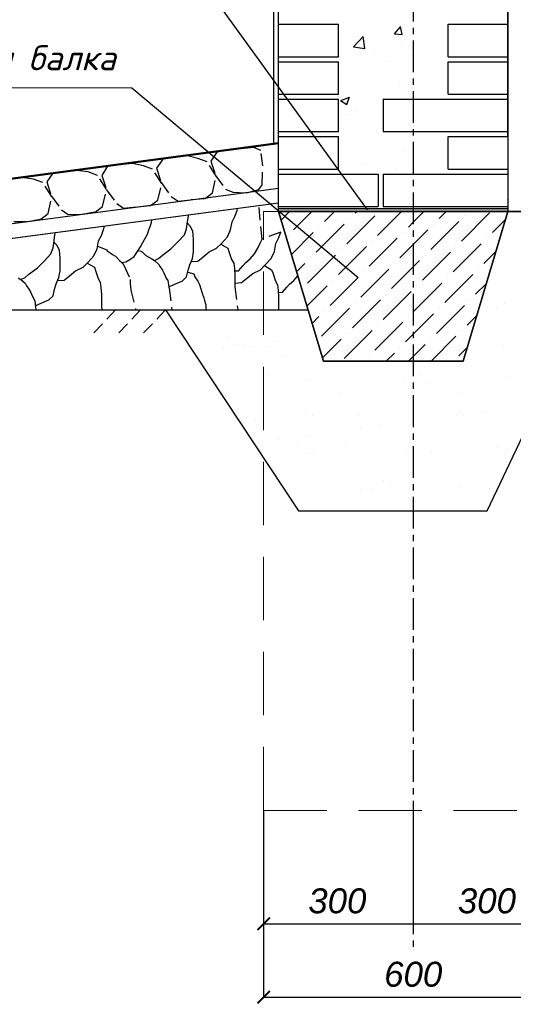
# Model space of a CAD drawing. Header units: millimetres. Extents: x 84778 to 227326, y -44398 to 146312.
# Tile 24 of 67: x 211122 to 216073, y -25759 to -15894. Entities that reach past the tile are written whole.
import ezdxf

# ---------------------------------------------------------------- set-up
doc = ezdxf.new("R2010")
doc.units = ezdxf.units.MM
doc.header["$LTSCALE"] = 10
for name, pattern in [('ACAD_ISO03W100', [30, 12, -18]), ('CENTER', [50.8, 31.75, -6.35, 6.35, -6.35]), ('DASHED', [19.05, 12.7, -6.35])]:
    doc.linetypes.add(name, pattern=pattern)
for name, color, linetype in [('Осевая', 7, 'CENTER'), ('Размерная', 7, 'Continuous'), ('Текст', 7, 'Continuous'), ('Штриховка', 7, 'DASHED')]:
    doc.layers.add(name, color=color, linetype=linetype)
for name, color, linetype, lineweight in [('Основная', 7, 'Continuous', 30), ('основной', 7, 'Continuous', 30), ('пунктирная', 7, 'ACAD_ISO03W100', 20), ('Тонкая', 7, 'Continuous', 25)]:
    doc.layers.add(name, color=color, linetype=linetype, lineweight=lineweight)
doc.styles.add('Isocpeur', font='isocpeui.ttf')
doc.styles.add('STIL 888', font='ARIALI.TTF')

# ---------------------------------------------------------------- blocks, each defined once
blk = doc.blocks.new('_ArchTick')
at = {"color": 0, "linetype": 'ByBlock', "const_width": 0.15}
blk.add_lwpolyline([(-0.5, -0.5), (0.5, 0.5)], dxfattribs=at)

msp = doc.modelspace()

# ---------------------------------------------------------------- hatches: boundary and pattern name
at = {"layer": 'Тонкая', "linetype": 'Continuous', "ltscale": 1000}
msp.add_hatch(color=256, dxfattribs=at).paths.add_polyline_path([(216018.9, -17785.4), (213718.9, -17785.4), (213718.9, -17815.4), (216018.9, -17815.4)])

# ---------------------------------------------------------------- linework, layer by layer
at = {"color": 0, "linetype": 'ByBlock', "const_width": 18.8}
msp.add_lwpolyline([(213631.4, -24888.6), (213506.4, -25013.6)], dxfattribs=at)
at = {"layer": 'Defpoints'}
msp.add_line((209224.2, -18802.1), (212584.4, -18802.1), dxfattribs=at)
for centre, radius, start, end in [((212750.6, -18368.3), 676.7, 82.03324, 82.34235), ((210868.6, -18109.3), 401.1, 29.28982, 29.41068)]:
    msp.add_arc(centre, radius, start, end, dxfattribs=at)
at = {"layer": 'Осевая'}
msp.add_line((215068.9, 12854.6), (215068.9, -25185.4), dxfattribs=at)
at = {"layer": 'Основная', "linetype": 'Continuous', "ltscale": 1000}
for p, q in [((216018.9, -15095.4), (216018.9, -17815.4)), ((213717, -17815.4), (214168.9, -19315.4)), ((213717, -17815.4), (214168.9, -19315.4)), ((216018.9, -17815.4), (213717, -17815.4)), ((215568.9, -19315.4), (216018.9, -17815.4)), ((214168.9, -19315.4), (215568.9, -19315.4))]:
    msp.add_line(p, q, dxfattribs=at)
at = {"layer": 'Основная', "ltscale": 50}
for p, q in [((213718.9, -15940.4), (214318.9, -15940.4)), ((215418.9, -15940.4), (216018.9, -15940.4)), ((213718.9, -16265.4), (214318.9, -16265.4)), ((215418.9, -16265.4), (216018.9, -16265.4)), ((213718.9, -16315.4), (214318.9, -16315.4)), ((215418.9, -16315.4), (216018.9, -16315.4)), ((213718.9, -16640.4), (214318.9, -16640.4)), ((215418.9, -16640.4), (216018.9, -16640.4)), ((213718.9, -16690.4), (214318.9, -16690.4)), ((214768.9, -16690.4), (216018.9, -16690.4)), ((213718.9, -17015.4), (214318.9, -17015.4)), ((213718.9, -17065.4), (214318.9, -17065.4)), ((214768.9, -17015.4), (216018.9, -17015.4)), ((215418.9, -17065.4), (216018.9, -17065.4)), ((213718.9, -17390.4), (214318.9, -17390.4)), ((213718.9, -17440.4), (214718.9, -17440.4)), ((214768.9, -17440.4), (216018.9, -17440.4)), ((215418.9, -17390.4), (216018.9, -17390.4)), ((213718.9, -17765.4), (214718.9, -17765.4)), ((214768.9, -17765.4), (216018.9, -17765.4))]:
    msp.add_line(p, q, dxfattribs=at)
at = {"layer": 'Основная', "lineweight": 50}
msp.add_line((208552.6, -17815.4), (213718.9, -17132.6), dxfattribs=at)
at = {"layer": 'Основная'}
for p, q in [((208841.5, -18227.2), (213568.9, -17602.4)), ((213568.9, -17752.4), (208933.3, -18365.1)), ((209224.2, -18802.1), (214014.2, -18802.1))]:
    msp.add_line(p, q, dxfattribs=at)
at = {"layer": 'основной'}
for p, q in [((213668.9, -9008.6), (213668.9, -17139.2)), ((208841.5, -18227.2), (213718.9, -17582.6)), ((213718.9, -17732.6), (208933.3, -18365.1))]:
    msp.add_line(p, q, dxfattribs=at)
at = {"layer": 'основной', "ltscale": 50}
for p, q in [((213718.9, -17815.4), (213718.9, -9140.4)), ((216018.9, -17065.4), (216018.9, -9190.4)), ((214318.9, -16265.4), (214318.9, -15940.4)), ((215418.9, -16265.4), (215418.9, -15940.4)), ((214318.9, -16640.4), (214318.9, -16315.4)), ((215418.9, -16640.4), (215418.9, -16315.4)), ((214318.9, -17015.4), (214318.9, -16690.4)), ((214318.9, -17390.4), (214318.9, -17065.4)), ((215418.9, -17390.4), (215418.9, -17065.4))]:
    msp.add_line(p, q, dxfattribs=at)
at = {"layer": 'основной', "linetype": 'Continuous', "ltscale": 1000}
for p, q in [((214768.9, -16690.4), (214768.9, -17015.4)), ((214718.9, -17440.4), (214718.9, -17765.6)), ((214768.9, -17440.4), (214768.9, -17765.4)), ((213718.9, -17815.4), (213717, -17815.4)), ((213717, -17815.4), (216568.9, -17815.4)), ((214168.9, -19315.4), (213718.9, -17815.4)), ((216018.9, -17815.4), (215568.9, -19315.4)), ((215811.2, -20815.4), (217231.8, -17815.4)), ((217231.8, -17815.4), (216018.9, -17815.4)), ((212584.3, -18801.9), (213918.9, -20815.4)), ((215568.9, -19315.4), (214168.9, -19315.4)), ((213918.9, -20815.4), (215811.2, -20815.4))]:
    msp.add_line(p, q, dxfattribs=at)
at = {"layer": 'пунктирная', "linetype": 'DASHED', "ltscale": 1000}
for p, q in [((212855.3, -17733.8), (212855.3, -17733.8)), ((213008, -17685.3), (213008, -17685.3)), ((213100.8, -17688.8), (213100.8, -17688.8)), ((213250.8, -17733.1), (213250.8, -17733.1)), ((213443.8, -17676.4), (213443.8, -17676.4)), ((213500.3, -17675.1), (213500.3, -17675.1)), ((213646.3, -17732.4), (213646.3, -17732.4)), ((211947.3, -17821.3), (211947.3, -17821.3)), ((212279.7, -17817.1), (212279.7, -17817.1)), ((212602.9, -17775.3), (212602.9, -17775.3)), ((212604.6, -17818.6), (212604.6, -17818.6)), ((212626.3, -17796.8), (212626.3, -17796.8)), ((212947.6, -17806.3), (212947.6, -17806.3)), ((213118.5, -17786.5), (213118.5, -17786.5)), ((213568.9, -17815.4), (213717, -17815.4)), ((211183.1, -17931.9), (211183.1, -17931.9)), ((211451.2, -17951.2), (211451.2, -17951.2)), ((211525, -17897), (211525, -17897)), ((211578.6, -17931.1), (211578.6, -17931.1)), ((211712.9, -17882.4), (211712.9, -17882.4)), ((211783.6, -17946.9), (211783.6, -17946.9)), ((211920.5, -17896.3), (211920.5, -17896.3)), ((211974.1, -17930.4), (211974.1, -17930.4)), ((212221.1, -17886.8), (212221.1, -17886.8)), ((212244.5, -17908.2), (212244.5, -17908.2)), ((212316, -17895.6), (212316, -17895.6)), ((211331.1, -17993.9), (211331.1, -17993.9))]:
    msp.add_line(p, q, dxfattribs=at)
at = {"layer": 'пунктирная', "linetype": 'DASHED', "ltscale": 5}
for q in [(213568.9, -17815.4), (216568.9, -23815.4)]:
    msp.add_line((213568.9, -23815.4), q, dxfattribs=at)
at = {"layer": 'Текст', "lineweight": 20}
msp.add_line((212246.7, -16575.8), (208803.9, -16575.8), dxfattribs=at)
at = {"layer": 'Тонкая', "linetype": 'Continuous', "ltscale": 1000}
for p, q in [((212246.7, -14539.2), (214607, -17798.3)), ((212246.7, -16575.8), (214515.3, -18476.1)), ((216028.8, -17696.2), (216028.8, -17696.2)), ((213718.9, -17815.4), (213718.9, -17785.4)), ((213718.9, -17785.4), (216018.9, -17785.4)), ((216018.9, -17815.4), (213718.9, -17815.4)), ((216018.9, -17785.4), (216018.9, -17815.4)), ((213568.9, -23816), (213568.9, -25686.6)), ((213568.9, -25686.6), (216568.9, -25686.6))]:
    msp.add_line(p, q, dxfattribs=at)
at = {"layer": 'Тонкая', "linetype": 'DASHED', "ltscale": 1000}
for p, q in [((212855.3, -17733.8), (212855.3, -17733.8)), ((213008, -17685.3), (213008, -17685.3)), ((213100.8, -17688.8), (213100.8, -17688.8)), ((213250.8, -17733.1), (213250.8, -17733.1)), ((213443.8, -17676.4), (213443.8, -17676.4)), ((213500.3, -17675.1), (213500.3, -17675.1)), ((213646.3, -17732.4), (213646.3, -17732.4)), ((211947.3, -17821.3), (211947.3, -17821.3)), ((212279.7, -17817.1), (212279.7, -17817.1)), ((212602.9, -17775.3), (212602.9, -17775.3)), ((212604.6, -17818.6), (212604.6, -17818.6)), ((212626.3, -17796.8), (212626.3, -17796.8)), ((212947.6, -17806.3), (212947.6, -17806.3)), ((213118.5, -17786.5), (213118.5, -17786.5)), ((211183.1, -17931.9), (211183.1, -17931.9)), ((211451.2, -17951.2), (211451.2, -17951.2)), ((211525, -17897), (211525, -17897)), ((211578.6, -17931.1), (211578.6, -17931.1)), ((211712.9, -17882.4), (211712.9, -17882.4)), ((211783.6, -17946.9), (211783.6, -17946.9)), ((211920.5, -17896.3), (211920.5, -17896.3)), ((211974.1, -17930.4), (211974.1, -17930.4)), ((212221.1, -17886.8), (212221.1, -17886.8)), ((212244.5, -17908.2), (212244.5, -17908.2)), ((212316, -17895.6), (212316, -17895.6)), ((211331.1, -17993.9), (211331.1, -17993.9))]:
    msp.add_line(p, q, dxfattribs=at)
at = {"layer": 'Тонкая', "ltscale": 50}
for p, q in [((213568.9, -23814.8), (213568.9, -24952)), ((215068.9, -23815.4), (215068.9, -24952.3)), ((213568.9, -24951.1), (215068.9, -24951.1)), ((215068.9, -24951.1), (216568.9, -24951.1))]:
    msp.add_line(p, q, dxfattribs=at)
at = {"layer": 'Штриховка', "linetype": 'Continuous', "ltscale": 1000}
for p, q in [((214370.3, -15922.1), (214370.3, -15922.1)), ((214882.3, -16034.4), (214943.5, -15961.4)), ((214956.7, -16044), (214942, -15964.4)), ((214469.4, -16164.6), (214568.3, -16061.6)), ((214582.4, -16182.2), (214568.4, -16061.6)), ((214881, -16034.3), (214956.9, -16041)), ((214469.6, -16165.6), (214582.5, -16183.1)), ((214951.2, -16129.4), (214951.2, -16129.4)), ((214676.2, -16195), (214676.2, -16195)), ((215050.1, -16177.8), (215050.1, -16177.8)), ((214835.1, -16317.8), (214835.1, -16317.8)), ((214354.1, -16381.2), (214354.1, -16381.2)), ((214935.8, -16552.2), (214935.8, -16552.2)), ((214341.5, -16702.7), (214430.5, -16668.6)), ((214404.1, -16745), (214429.9, -16668.2)), ((214341, -16702.6), (214404.1, -16745.2)), ((214428.9, -16844), (214428.9, -16844)), ((214501, -16818.7), (214501, -16818.7)), ((214696.7, -17014.6), (214696.7, -17014.6)), ((214969, -17214), (214969, -17214)), ((214561.4, -17341.6), (214561.4, -17341.6)), ((214904.9, -17397.8), (214904.9, -17397.8)), ((213742.9, -17901.5), (213829, -17815.4)), ((213869.8, -17999), (214053.5, -17815.4)), ((214178.5, -17914.8), (214278, -17815.4)), ((214487.2, -17830.7), (214502.5, -17815.4)), ((214711.7, -18055.2), (214951.5, -17815.4)), ((215068.9, -17922.5), (215176, -17815.4)), ((215329.1, -17886.8), (215400.5, -17815.4)), ((215553.6, -18111.3), (215834.3, -17830.7)), ((214094.3, -18223.5), (214375, -17942.9)), ((214403, -18139.3), (214683.7, -17858.7)), ((214431.1, -17886.8), (214431.1, -17886.8)), ((215020.4, -17971), (215068.9, -17922.5)), ((215244.9, -18195.5), (215525.6, -17914.8)), ((215273, -17942.9), (215273, -17942.9)), ((215581.7, -17858.7), (215581.7, -17858.7)), ((215862.3, -18027.1), (215995.2, -17894.2)), ((213574.6, -18029.4), (213574.6, -18029.4)), ((213846.8, -18246.5), (214066.3, -18027.1)), ((214122.4, -17971), (214122.4, -17971)), ((214964.3, -18027.1), (214964.3, -18027.1)), ((215068.9, -18147), (215216.9, -17999)), ((213644.8, -18093.8), (213644.8, -18093.8)), ((213813.7, -18055.2), (213813.7, -18055.2)), ((214627.5, -18363.9), (214908.2, -18083.2)), ((214655.6, -18111.3), (214655.6, -18111.3)), ((214936.2, -18279.7), (215068.9, -18147)), ((215469.4, -18420), (215750.1, -18139.3)), ((215806.2, -18083.2), (215806.2, -18083.2)), ((214318.8, -18448), (214599.5, -18167.4)), ((214346.9, -18195.5), (214346.9, -18195.5)), ((215160.7, -18504.2), (215441.4, -18223.5)), ((215497.5, -18167.4), (215497.5, -18167.4)), ((215778.1, -18335.8), (215899, -18214.9)), ((213898.8, -18419), (213982.1, -18335.8)), ((214010.1, -18532.2), (214290.8, -18251.6)), ((214038.2, -18279.7), (214038.2, -18279.7)), ((214880.1, -18335.8), (214880.1, -18335.8)), ((215068.9, -18371.5), (215132.7, -18307.7)), ((215188.8, -18251.6), (215188.8, -18251.6)), ((214543.3, -18672.6), (214824, -18391.9)), ((214571.4, -18420), (214571.4, -18420)), ((214852, -18588.4), (215068.9, -18371.5)), ((215722, -18391.9), (215722, -18391.9)), ((214234.6, -18756.7), (214515.3, -18476.1)), ((214262.7, -18504.2), (214262.7, -18504.2)), ((215076.5, -18812.9), (215357.2, -18532.2)), ((215385.2, -18728.7), (215665.9, -18448)), ((215413.3, -18476.1), (215413.3, -18476.1)), ((215693.9, -18644.5), (215802.8, -18535.6)), ((213954, -18588.4), (213954, -18588.4)), ((214002.8, -18764.1), (214206.6, -18560.3)), ((214767.8, -18897.1), (215048.5, -18616.4)), ((215104.6, -18560.3), (215104.6, -18560.3)), ((214459.2, -18981.2), (214739.8, -18700.6)), ((214487.2, -18728.7), (214487.2, -18728.7)), ((214795.9, -18644.5), (214795.9, -18644.5)), ((215637.8, -18700.6), (215637.8, -18700.6)), ((215980.6, -18740), (215980.6, -18740)), ((213976.9, -18772.4), (213976.9, -18772.4)), ((214150.5, -19065.4), (214431.1, -18784.8)), ((214178.5, -18812.9), (214178.5, -18812.9)), ((215068.9, -19045), (215273, -18840.9)), ((215301.1, -19037.4), (215581.7, -18756.7)), ((215329.1, -18784.8), (215329.1, -18784.8)), ((215902.5, -18778.7), (215902.5, -18778.7)), ((214054.8, -18936.6), (214122.4, -18869)), ((214683.7, -19205.8), (214964.3, -18925.1)), ((215020.4, -18869), (215020.4, -18869)), ((215609.7, -18953.2), (215706.6, -18856.3)), ((215726.9, -18845.5), (215726.9, -18845.5)), ((214375, -19289.9), (214655.6, -19009.3)), ((214403, -19037.4), (214403, -19037.4)), ((214711.7, -18953.2), (214711.7, -18953.2)), ((215553.6, -19009.3), (215553.6, -19009.3)), ((213210.2, -19079.4), (213210.2, -19079.4)), ((213675.7, -19115.5), (213675.7, -19115.5)), ((214158.7, -19281.7), (214346.9, -19093.5)), ((214992.4, -19121.6), (215068.9, -19045)), ((215244.9, -19093.5), (215244.9, -19093.5)), ((215247.5, -19315.4), (215497.5, -19065.4)), ((213167.7, -19182.4), (213167.7, -19182.4)), ((213280.4, -19143.7), (213280.4, -19143.7)), ((213366, -19156.3), (213366, -19156.3)), ((213463.1, -19166.7), (213463.1, -19166.7)), ((213600.4, -19165.5), (213600.4, -19165.5)), ((214798.5, -19315.4), (214880.1, -19233.8)), ((214936.2, -19177.7), (214936.2, -19177.7)), ((215068.9, -19269.5), (215188.8, -19149.6)), ((215525.6, -19261.9), (215610.4, -19177.1)), ((215973.4, -19161.2), (215973.4, -19161.2)), ((213761, -19267.9), (213761, -19267.9)), ((214627.5, -19261.9), (214627.5, -19261.9)), ((215023, -19315.4), (215068.9, -19269.5)), ((213611.9, -19447.5), (213611.9, -19447.5)), ((214000.9, -19506.5), (214000.9, -19506.5)), ((214975.6, -19511.2), (214975.6, -19511.2)), ((215136.4, -19460.6), (215136.4, -19460.6)), ((215206.6, -19524.9), (215206.6, -19524.9)), ((216004.6, -19474.1), (216004.6, -19474.1)), ((213153, -19638.5), (213153, -19638.5)), ((214339.4, -19636.3), (214339.4, -19636.3)), ((215525.9, -19634.2), (215525.9, -19634.2)), ((213991.1, -19795), (213991.1, -19795)), ((215768.4, -19826.5), (215768.4, -19826.5)), ((213487.1, -19900.8), (213487.1, -19900.8)), ((214061.3, -19859.3), (214061.3, -19859.3)), ((214516.1, -19863.7), (214516.1, -19863.7)), ((215052.6, -19920.7), (215052.6, -19920.7)), ((215513.4, -19851), (215513.4, -19851)), ((215538.1, -19828.7), (215538.1, -19828.7)), ((215570.1, -19852.6), (215570.1, -19852.6)), ((214544.5, -19987.6), (214544.5, -19987.6)), ((214742.8, -19961.5), (214742.8, -19961.5)), ((213519, -20122.6), (213519, -20122.6)), ((213717.3, -20096.5), (213717.3, -20096.5)), ((213908.1, -20119.6), (213908.1, -20119.6)), ((214027, -20055.7), (214027, -20055.7)), ((215094.6, -20117.4), (215094.6, -20117.4)), ((214068.7, -20221.9), (214068.7, -20221.9)), ((214392.8, -20163), (214392.8, -20163)), ((215255.2, -20219.8), (215255.2, -20219.8)), ((215917.3, -20176.1), (215917.3, -20176.1)), ((216028.6, -20208.2), (216028.6, -20208.2)), ((214024.9, -20240.6), (214024.9, -20240.6)), ((214999.6, -20245.3), (214999.6, -20245.3)), ((215987.6, -20240.5), (215987.6, -20240.5)), ((214772, -20510.5), (214772, -20510.5)), ((214540.1, -20597.8), (214540.1, -20597.8)), ((214647.1, -20590.4), (214647.1, -20590.4)), ((214842.2, -20574.9), (214842.2, -20574.9)), ((215537.4, -20585.1), (215537.4, -20585.1)), ((215833.6, -20588.3), (215833.6, -20588.3))]:
    msp.add_line(p, q, dxfattribs=at)
at = {"layer": 'Штриховка'}
for p, q in [((212804.9, -17257.3), (212561.8, -17288.5)), ((212909.3, -17284.3), (212804.9, -17257.3)), ((213099, -17219.7), (213038.5, -17311)), ((213344.2, -17188.6), (213099, -17219.7)), ((213470.9, -17174), (213344.2, -17188.6)), ((213542.1, -17204.5), (213470.9, -17174)), ((213559.7, -17359.8), (213542.1, -17204.5)), ((212004, -17360.4), (211947.2, -17455.2)), ((212253.5, -17333.9), (212004, -17360.4)), ((212362.2, -17356.6), (212253.5, -17333.9)), ((212455.7, -17391.5), (212362.2, -17356.6)), ((212561.8, -17288.5), (212494.3, -17382.9)), ((213002.8, -17319.1), (212909.3, -17284.3)), ((213093.7, -17462.1), (213002.8, -17319.1)), ((213038.5, -17311), (213084.7, -17454)), ((213552.7, -17546.9), (213559.7, -17359.8)), ((211453.3, -17430.4), (211393.6, -17517.4)), ((211691.8, -17403.4), (211453.3, -17430.4)), ((211808.6, -17418.7), (211691.8, -17403.4)), ((211902.1, -17453.6), (211808.6, -17418.7)), ((211992.9, -17596.6), (211902.1, -17453.6)), ((211947.2, -17455.2), (211993.5, -17598.2)), ((212546.5, -17534.4), (212455.7, -17391.5)), ((212494.3, -17382.9), (212540.6, -17525.9)), ((213084.7, -17454), (213186.1, -17592.6)), ((211144.7, -17475.7), (210906.1, -17502.4)), ((211261.5, -17491.1), (211144.7, -17475.7)), ((211355, -17525.9), (211261.5, -17491.1)), ((211445.8, -17668.9), (211355, -17525.9)), ((211393.6, -17517.4), (211439.9, -17660.4)), ((212507.3, -17702.3), (212546.5, -17534.4)), ((212540.6, -17525.9), (212642, -17664.5)), ((213054.4, -17630), (213093.7, -17462.1)), ((213520.9, -17596.3), (213552.7, -17546.9)), ((211953.7, -17764.5), (211992.9, -17596.6)), ((211993.5, -17598.2), (212094.8, -17736.8)), ((212982.3, -17684.1), (213054.4, -17630)), ((213186.1, -17592.6), (213259.3, -17621)), ((213259.3, -17621), (213400.7, -17628.1)), ((213400.7, -17628.1), (213520.9, -17596.3)), ((211406.6, -17836.8), (211445.8, -17668.9)), ((211439.9, -17660.4), (211541.3, -17799)), ((212094.8, -17736.8), (212163.1, -17783.1)), ((212435.1, -17756.4), (212507.3, -17702.3)), ((212642, -17664.5), (212710.3, -17710.7)), ((212710.3, -17710.7), (212849.7, -17696.7)), ((212849.7, -17696.7), (212982.3, -17684.1)), ((211334.4, -17890.9), (211406.6, -17836.8)), ((211541.3, -17799), (211609.6, -17845.2)), ((211609.6, -17845.2), (211749.9, -17842.8)), ((211749.9, -17842.8), (211881.6, -17818.5)), ((211881.6, -17818.5), (211953.7, -17764.5)), ((212163.1, -17783.1), (212306.2, -17768.6)), ((212306.2, -17768.6), (212435.1, -17756.4)), ((212811.8, -17882.4), (212816.2, -17851.9)), ((213280.3, -17866.3), (213301.8, -17807.1)), ((213301.8, -17807.1), (213307.6, -17786.9)), ((213553.1, -18091.7), (213521.6, -17758.6)), ((211062.4, -17917.5), (211202.8, -17915.1)), ((211202.8, -17915.1), (211334.4, -17890.9)), ((212429.2, -17966.9), (212443.9, -17925.5)), ((212443.9, -17925.5), (212448.5, -17900.5)), ((212795.6, -17990.1), (212806.4, -17920.1)), ((212833.3, -17963.2), (212804.2, -17934.1)), ((212806.4, -17920.1), (212811.8, -17882.4)), ((213237.2, -18000.8), (213253.3, -17920.1)), ((213253.3, -17920.1), (213280.3, -17866.3)), ((211472.5, -18072.5), (211477.9, -18034.8)), ((211477.9, -18034.8), (211477.9, -18028.7)), ((211941, -18056.3), (211962.5, -17997.1)), ((211962.5, -17997.1), (211972.2, -17963.4)), ((212358.2, -18126.5), (212402.5, -18043.7)), ((212402.5, -18043.7), (212417.3, -17999.4)), ((212417.3, -17999.4), (212429.2, -17966.9)), ((212709.5, -18119.2), (212774.1, -18049.3)), ((212774.1, -18049.3), (212795.6, -17990.1)), ((212860.2, -18011.6), (212833.3, -17963.2)), ((212865.6, -18092.3), (212860.2, -18011.6)), ((213204.9, -18070.8), (213237.2, -18000.8)), ((213740.6, -18022.6), (213553.1, -18091.7)), ((213719, -18081.8), (213740.6, -18022.6)), ((211456.3, -18180.1), (211467.1, -18110.1)), ((211494, -18153.2), (211465, -18124.1)), ((211467.1, -18110.1), (211472.5, -18072.5)), ((211897.9, -18190.8), (211914.1, -18110.1)), ((211914.1, -18110.1), (211941, -18056.3)), ((212334.5, -18170.8), (212358.2, -18126.5)), ((212639.5, -18189.2), (212709.5, -18119.2)), ((212865.6, -18140.7), (212865.6, -18092.3)), ((212865.6, -18221.4), (212865.6, -18140.7)), ((213097.2, -18183.8), (213145.6, -18135.3)), ((213138.3, -18142.7), (213210.3, -18183.8)), ((213145.6, -18135.3), (213204.9, -18070.8)), ((213509.3, -18184.6), (213533.9, -18132.7)), ((213533.9, -18132.7), (213553.1, -18091.7)), ((213676, -18216.3), (213692.1, -18135.6)), ((213692.1, -18135.6), (213719, -18081.8)), ((211370.2, -18309.2), (211434.8, -18239.3)), ((211434.8, -18239.3), (211456.3, -18180.1)), ((211521, -18201.6), (211494, -18153.2)), ((211526.4, -18282.3), (211521, -18201.6)), ((211865.6, -18260.8), (211897.9, -18190.8)), ((211903.6, -18162.5), (211994.4, -18200.4)), ((211994.4, -18200.4), (212000.3, -18209.2)), ((212000.3, -18209.2), (212059.5, -18250.6)), ((212269.5, -18265.4), (212302, -18215.1)), ((212302, -18215.1), (212334.5, -18170.8)), ((212310.9, -18206.3), (212340.4, -18212.2)), ((212340.4, -18212.2), (212349.3, -18218.1)), ((212349.3, -18218.1), (212387.8, -18256.5)), ((212553.3, -18253.7), (212639.5, -18189.2)), ((212854.9, -18286), (212865.6, -18221.4)), ((212941, -18286), (213021.8, -18221.4)), ((213021.8, -18221.4), (213097.2, -18183.8)), ((213210.3, -18183.8), (213221, -18216.1)), ((213221, -18216.1), (213248, -18296.8)), ((213432.8, -18291.1), (213476.5, -18239.2)), ((213476.5, -18239.2), (213509.3, -18184.6)), ((213643.6, -18286.2), (213676, -18216.3)), ((211300.2, -18379.2), (211370.2, -18309.2)), ((211526.4, -18330.7), (211526.4, -18282.3)), ((211526.4, -18411.5), (211526.4, -18330.7)), ((211757.9, -18373.8), (211806.4, -18325.4)), ((211799, -18332.7), (211871, -18373.8)), ((211806.4, -18325.4), (211865.6, -18260.8)), ((212059.5, -18250.6), (212083.1, -18262.4)), ((212083.1, -18262.4), (212092, -18274.2)), ((212092, -18274.2), (212121.6, -18306.7)), ((212121.6, -18306.7), (212145.3, -18327.4)), ((212144.7, -18326.9), (212186.7, -18318.6)), ((212145.3, -18327.4), (212166, -18354)), ((212186.7, -18318.6), (212225.1, -18297.9)), ((212225.1, -18297.9), (212269.5, -18265.4)), ((212387.8, -18256.5), (212446.9, -18289)), ((212446.9, -18289), (212473.5, -18306.7)), ((212472.5, -18307.5), (212515.6, -18286)), ((212473.5, -18306.7), (212517.9, -18345.2)), ((212515.6, -18286), (212553.3, -18253.7)), ((212517.9, -18345.2), (212529.7, -18368.8)), ((212827.9, -18350.6), (212854.9, -18286)), ((212841.5, -18318.1), (212908.7, -18312.9)), ((212908.7, -18312.9), (212941, -18286)), ((213248, -18296.8), (213269.5, -18334.4)), ((213269.5, -18334.4), (213274.9, -18388.3)), ((213361.8, -18356.7), (213389.1, -18326.6)), ((213389.1, -18326.6), (213432.8, -18291.1)), ((213584.4, -18350.8), (213643.6, -18286.2)), ((211176.3, -18476), (211214, -18443.7)), ((211214, -18443.7), (211300.2, -18379.2)), ((211515.6, -18476), (211526.4, -18411.5)), ((211601.7, -18476), (211682.5, -18411.5)), ((211682.5, -18411.5), (211757.9, -18373.8)), ((211871, -18373.8), (211881.7, -18406.1)), ((211881.7, -18406.1), (211908.7, -18486.8)), ((212166, -18354), (212231, -18495.9)), ((212529.7, -18368.8), (212553.4, -18404.3)), ((212553.4, -18404.3), (212568.1, -18430.9)), ((212568.1, -18430.9), (212591.8, -18484.1)), ((212795.6, -18469), (212811.8, -18404.4)), ((212809.6, -18422.2), (212869.8, -18438.6)), ((212811.8, -18404.4), (212827.9, -18350.6)), ((212869.8, -18438.6), (212878, -18471.4)), ((213274.9, -18388.3), (213280.3, -18458.2)), ((213279.8, -18411.3), (213318, -18408.6)), ((213318, -18408.6), (213361.8, -18356.7)), ((213379.8, -18501.5), (213460.6, -18436.9)), ((213460.6, -18436.9), (213535.9, -18399.2)), ((213535.9, -18399.2), (213584.4, -18350.8)), ((213577.1, -18358.1), (213649, -18399.2)), ((213649, -18399.2), (213659.8, -18431.5)), ((213659.8, -18431.5), (213686.7, -18512.2)), ((211107.6, -18479), (211134.2, -18496.8)), ((211133.3, -18497.6), (211176.3, -18476)), ((211134.2, -18496.8), (211178.6, -18535.2)), ((211178.6, -18535.2), (211190.4, -18558.8)), ((211472.5, -18594.4), (211488.7, -18540.6)), ((211488.7, -18540.6), (211515.6, -18476)), ((211502.2, -18508.1), (211569.4, -18502.9)), ((211569.4, -18502.9), (211601.7, -18476)), ((211908.7, -18486.8), (211930.2, -18524.5)), ((211930.2, -18524.5), (211935.6, -18578.3)), ((212231, -18495.9), (212231, -18540.2)), ((212231, -18540.2), (212234, -18563.8)), ((212591.8, -18484.1), (212606.6, -18507.7)), ((212606.6, -18507.7), (212612.5, -18525.4)), ((212612.5, -18525.4), (212618.4, -18572.7)), ((212618.1, -18570.4), (212714.9, -18528.2)), ((212714.9, -18528.2), (212752.5, -18512)), ((212752.5, -18512), (212795.6, -18469)), ((212878, -18471.4), (212908, -18512.4)), ((212908, -18512.4), (212924.4, -18547.9)), ((213280.3, -18458.2), (213280.3, -18506.6)), ((213280.3, -18506.6), (213280.3, -18533.5)), ((213280.3, -18533.5), (213347.5, -18528.4)), ((213280.3, -18533.5), (213280.3, -18571.2)), ((213347.5, -18528.4), (213379.8, -18501.5)), ((213686.7, -18512.2), (213708.3, -18549.9)), ((213800.5, -18572.1), (213827.9, -18542.1)), ((213827.9, -18542.1), (213871.6, -18506.6)), ((213871.6, -18506.6), (213911.9, -18458.8)), ((211190.4, -18558.8), (211214.1, -18594.3)), ((211214.1, -18594.3), (211228.9, -18620.9)), ((211228.9, -18620.9), (211252.5, -18674.1)), ((211456.3, -18659), (211472.5, -18594.4)), ((211935.6, -18578.3), (211941, -18648.2)), ((212234, -18563.8), (212236.9, -18602.3)), ((212236.9, -18602.3), (212286.9, -18802.1)), ((212618.4, -18572.7), (212621.4, -18584.5)), ((212621.4, -18584.5), (212648.6, -18802.1)), ((212924.4, -18547.9), (212938.1, -18591.6)), ((212938.1, -18591.6), (212951.8, -18632.5)), ((212951.8, -18632.5), (212968.2, -18679)), ((213280.3, -18571.2), (213309.1, -18802.1)), ((213708.3, -18549.9), (213713.6, -18603.7)), ((213713.6, -18603.7), (213719, -18673.7)), ((213718.5, -18626.8), (213756.8, -18624)), ((213756.8, -18624), (213800.5, -18572.1)), ((211252.5, -18674.1), (211267.3, -18697.7)), ((211267.3, -18697.7), (211273.2, -18715.4)), ((211273.2, -18715.4), (211279.1, -18762.7)), ((211278.9, -18760.5), (211375.6, -18718.2)), ((211375.6, -18718.2), (211413.3, -18702)), ((211413.3, -18702), (211456.3, -18659)), ((211941, -18648.2), (211941, -18696.6)), ((211941, -18696.6), (211941, -18723.6)), ((211941, -18723.6), (211941, -18761.2)), ((212968.2, -18679), (212976.4, -18706.3)), ((212976.4, -18706.3), (212984.6, -18741.8)), ((212984.6, -18741.8), (212987.3, -18750)), ((213719, -18673.7), (213719, -18722.1)), ((213719, -18722.1), (213719, -18749)), ((211279.1, -18762.7), (211282.1, -18774.5)), ((211282.1, -18774.5), (211285.5, -18802.1)), ((212084.3, -18801.9), (211851.8, -19046.3)), ((211941, -18761.2), (211946.1, -18802.1)), ((212334.3, -18801.9), (212101.8, -19046.3)), ((212584.3, -18801.9), (212351.8, -19046.3)), ((212987.3, -18750), (212987.3, -18766.4)), ((212987.3, -18766.4), (212990, -18801.9)), ((213719, -18749), (213719, -18786.7)), ((213719, -18786.7), (213721, -18802.1))]:
    msp.add_line(p, q, dxfattribs=at)

# ---------------------------------------------------------------- block references
at = {"layer": 'Тонкая', "linetype": 'Continuous', "ltscale": 1000, "xscale": 125, "yscale": 125, "zscale": 125, "rotation": 180}
msp.add_blockref('_ArchTick', (213568.9, -25686.6), dxfattribs=at)

# ---------------------------------------------------------------- texts
at = {"layer": 'Размерная', "style": 'STIL 888'}
for p in [(214016.4, -24846.8), (215516.4, -24846.8)]:
    msp.add_text('300', height=250, dxfattribs=at).set_placement(p)
at = {"layer": 'Текст', "lineweight": 30, "style": 'Isocpeur'}
msp.add_text('Фундаментная балка', height=250, dxfattribs=at).set_placement((208803.9, -16400.4))
at = {"layer": 'Тонкая', "linetype": 'Continuous', "ltscale": 1000, "insert": (215068.9, -25459), "char_height": 250, "attachment_point": 5, "style": 'STIL 888'}
msp.add_mtext('600', dxfattribs=at)

doc.saveas('drawing.dxf')
